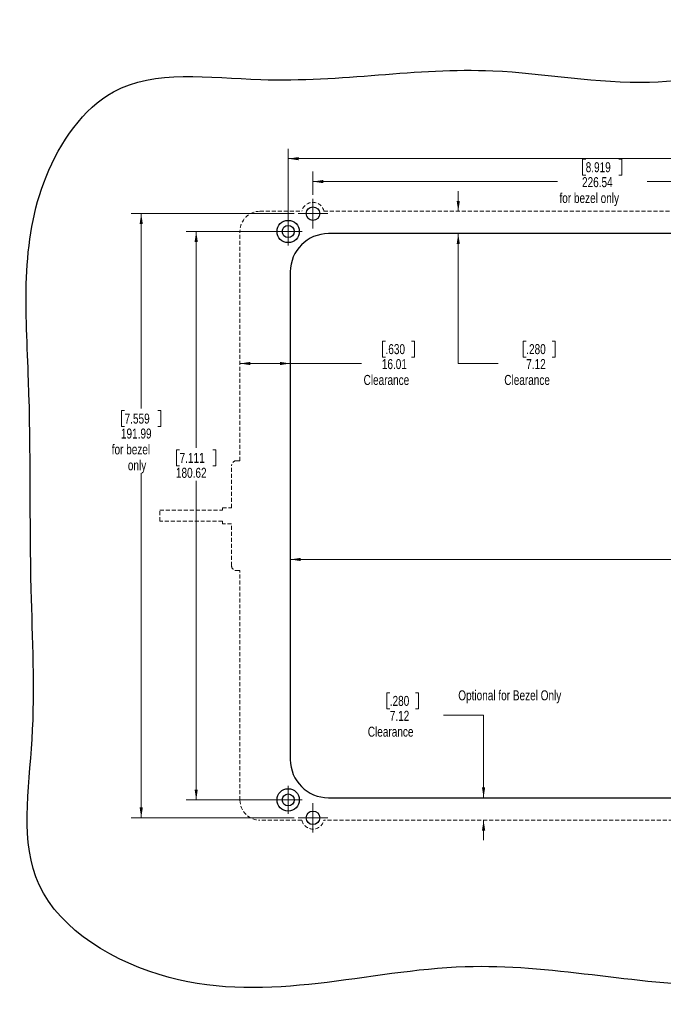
# Model space of a CAD drawing. Header units: millimetres. Extents: x 20 to 505, y 7 to 377.
# Tile 1 of 3: x 20 to 225, y 41 to 354. Entities that reach past the tile are written whole.
import ezdxf

# ---------------------------------------------------------------- set-up
doc = ezdxf.new("R2010")
doc.units = ezdxf.units.MM
doc.linetypes.add('HIDDEN', pattern=[1.905, 1.27, -0.635])
doc.styles.add('SLDTEXTSTYLE5', font='TXT', dxfattribs={"width": 0.75})
doc.dimstyles.new('SLDDIMSTYLE0', dxfattribs={"dimtxt": 3.175, "dimasz": 3.302, "dimexe": 0, "dimexo": 0.0625, "dimgap": 0.79375, "dimtad": 0, "dimtih": 1, "dimtoh": 1, "dimrnd": 1e-09, "dimzin": 12, "dimdsep": 46, "dimtxsty": 'SLDTEXTSTYLE5', "dimsah": 1, "dimcen": 0.09, "dimadec": 0, "dimazin": 3, "dimtfac": 1, "dimtofl": 0, "dimtmove": 0, "dimatfit": 3, "dimfxl": 1, "dimfrac": 2, "dimtolj": 1, "dimtzin": 12, "dimarcsym": 0})
doc.dimstyles.new('SLDDIMSTYLE3', dxfattribs={"dimtxt": 3.175, "dimasz": 3.302, "dimexe": 0, "dimexo": 0.0625, "dimgap": 0.79375, "dimtad": 0, "dimtih": 1, "dimtoh": 1, "dimrnd": 1e-09, "dimzin": 12, "dimdsep": 46, "dimtxsty": 'SLDTEXTSTYLE5', "dimsah": 1, "dimcen": 0.09, "dimadec": 0, "dimazin": 3, "dimtfac": 1, "dimtmove": 0, "dimatfit": 0, "dimfxl": 1, "dimfrac": 2, "dimtolj": 1, "dimtzin": 12, "dimarcsym": 0})

# ---------------------------------------------------------------- blocks, each defined once
blk = doc.blocks.new('_D')
at = {"color": 7, "linetype": 'Continuous', "lineweight": 18}
for p, q in [((200.28, 309.51), (199.31, 309.51)), ((199.31, 309.51), (199.31, 304.47)), ((210.84, 309.51), (211.8, 309.51)), ((211.8, 309.51), (211.8, 304.47)), ((113.58, 298.2), (113.58, 305.6)), ((199.31, 304.47), (200.28, 304.47)), ((211.8, 304.47), (210.84, 304.47)), ((340.12, 298.2), (340.12, 305.6)), ((113.58, 302.42), (191.3, 302.42)), ((340.12, 302.42), (219.82, 302.42))]:
    blk.add_line(p, q, dxfattribs=at)
for points in [[(113.58, 302.42), (116.88, 301.91), (116.88, 302.93)], [(340.12, 302.42), (336.81, 302.93), (336.81, 301.91)]]:
    blk.add_solid(points, dxfattribs=at)
at = {"color": 7, "linetype": 'Continuous', "lineweight": 18, "char_height": 3.175, "attachment_point": 1, "style": 'SLDTEXTSTYLE5'}
for s, insert in [('8.919', (200.28, 308.57)), ('226.54', (199.11, 303.82)), ('for bezel only', (191.94, 298.78))]:
    blk.add_mtext(s, dxfattribs=dict(at, insert=insert))
blk = doc.blocks.new('_D_1')
at = {"color": 7, "linetype": 'Continuous', "lineweight": 18}
for p, q in [((241.57, 314.27), (240.6, 314.27)), ((240.6, 314.27), (240.6, 309.23)), ((252.13, 314.27), (253.09, 314.27)), ((253.09, 314.27), (253.09, 309.23)), ((105.71, 287.82), (105.71, 312.87)), ((347.98, 287.82), (347.98, 312.87)), ((105.71, 309.7), (237.82, 309.7)), ((240.6, 309.23), (241.57, 309.23)), ((253.09, 309.23), (252.13, 309.23)), ((347.98, 309.7), (255.88, 309.7))]:
    blk.add_line(p, q, dxfattribs=at)
for points in [[(105.71, 309.7), (109.01, 309.19), (109.01, 310.21)], [(347.98, 309.7), (344.68, 310.21), (344.68, 309.19)]]:
    blk.add_solid(points, dxfattribs=at)
at = {"color": 7, "linetype": 'Continuous', "lineweight": 18, "char_height": 3.175, "attachment_point": 1, "style": 'SLDTEXTSTYLE5'}
for s, insert in [('9.538', (241.57, 313.32)), ('242.27', (240.4, 308.57))]:
    blk.add_mtext(s, dxfattribs=dict(at, insert=insert))
blk = doc.blocks.new('_D_2')
at = {"color": 7, "linetype": 'Continuous', "lineweight": 18}
for p, q in [((104.44, 286.55), (73.3, 286.55)), ((76.48, 286.55), (76.48, 217.8)), ((71.2, 217.16), (70.23, 217.16)), ((70.23, 217.16), (70.23, 212.12)), ((81.76, 217.16), (82.72, 217.16)), ((82.72, 217.16), (82.72, 212.12)), ((70.23, 212.12), (71.2, 212.12)), ((82.72, 212.12), (81.76, 212.12)), ((76.48, 105.93), (76.48, 207.37)), ((104.44, 105.93), (73.3, 105.93))]:
    blk.add_line(p, q, dxfattribs=at)
for points in [[(76.48, 286.55), (75.97, 283.25), (76.98, 283.25)], [(76.48, 105.93), (76.98, 109.23), (75.97, 109.23)]]:
    blk.add_solid(points, dxfattribs=at)
at = {"color": 7, "linetype": 'Continuous', "lineweight": 18, "char_height": 3.175, "attachment_point": 1, "style": 'SLDTEXTSTYLE5'}
for s, insert in [('7.111', (71.2, 216.21)), ('180.62', (70.03, 211.46))]:
    blk.add_mtext(s, dxfattribs=dict(at, insert=insert))
blk = doc.blocks.new('_D_3')
at = {"color": 7, "linetype": 'Continuous', "lineweight": 18}
for p, q in [((107.61, 292.24), (55.82, 292.24)), ((59, 292.24), (59, 230.28)), ((53.72, 229.64), (52.75, 229.64)), ((52.75, 229.64), (52.75, 224.6)), ((64.28, 229.64), (65.24, 229.64)), ((65.24, 229.64), (65.24, 224.6)), ((52.75, 224.6), (53.72, 224.6)), ((65.24, 224.6), (64.28, 224.6)), ((59, 100.25), (59, 209.77)), ((107.61, 100.25), (55.82, 100.25))]:
    blk.add_line(p, q, dxfattribs=at)
for points in [[(59, 292.24), (58.49, 288.94), (59.51, 288.94)], [(59, 100.25), (59.51, 103.55), (58.49, 103.55)]]:
    blk.add_solid(points, dxfattribs=at)
at = {"color": 7, "linetype": 'Continuous', "lineweight": 18, "char_height": 3.175, "attachment_point": 1, "style": 'SLDTEXTSTYLE5'}
for s, insert in [('7.559', (53.72, 228.69)), ('191.99', (52.55, 223.94)), ('for bezel', (49.62, 218.9)), ('only', (54.76, 213.86))]:
    blk.add_mtext(s, dxfattribs=dict(at, insert=insert))
blk = doc.blocks.new('_D_6')
at = {"color": 7, "linetype": 'Continuous', "lineweight": 18}
for p, q in [((272.74, 186.91), (271.78, 186.91)), ((271.78, 186.91), (271.78, 181.87)), ((283.3, 186.91), (284.27, 186.91)), ((284.27, 186.91), (284.27, 181.87)), ((106.39, 182.34), (268.99, 182.34)), ((271.78, 181.87), (272.74, 181.87)), ((284.27, 181.87), (283.3, 181.87)), ((347.3, 182.34), (287.05, 182.34))]:
    blk.add_line(p, q, dxfattribs=at)
for points in [[(106.39, 182.34), (109.69, 181.83), (109.69, 182.84)], [(347.3, 182.34), (344, 182.84), (344, 181.83)]]:
    blk.add_solid(points, dxfattribs=at)
at = {"color": 7, "linetype": 'Continuous', "lineweight": 18, "char_height": 3.175, "attachment_point": 1, "style": 'SLDTEXTSTYLE5'}
for s, insert in [('9.485', (272.74, 185.96)), ('240.91', (271.57, 181.21))]:
    blk.add_mtext(s, dxfattribs=dict(at, insert=insert))
blk = doc.blocks.new('_D_9')
at = {"color": 7, "linetype": 'Continuous', "lineweight": 18}
for p, q in [((136.65, 251.7), (135.69, 251.7)), ((135.69, 251.7), (135.69, 246.66)), ((144.86, 251.7), (145.83, 251.7)), ((145.83, 251.7), (145.83, 246.66)), ((90.38, 244.61), (106.39, 244.61)), ((106.39, 244.61), (129.03, 244.61)), ((135.69, 246.66), (136.65, 246.66)), ((145.83, 246.66), (144.86, 246.66))]:
    blk.add_line(p, q, dxfattribs=at)
for points in [[(90.38, 244.61), (93.69, 244.1), (93.69, 245.12)], [(106.39, 244.61), (103.09, 245.12), (103.09, 244.1)]]:
    blk.add_solid(points, dxfattribs=at)
at = {"color": 7, "linetype": 'Continuous', "lineweight": 18, "char_height": 3.175, "attachment_point": 1, "style": 'SLDTEXTSTYLE5'}
for s, insert in [('.630', (136.65, 250.76)), ('16.01', (135.48, 246.01)), ('Clearance', (129.68, 240.97))]:
    blk.add_mtext(s, dxfattribs=dict(at, insert=insert))
blk = doc.blocks.new('_D_10')
at = {"color": 7, "linetype": 'Continuous', "lineweight": 18}
for p, q in [((159.77, 292.99), (159.77, 299.34)), ((159.77, 244.61), (159.77, 285.87)), ((181.38, 251.7), (180.41, 251.7)), ((180.41, 251.7), (180.41, 246.66)), ((189.59, 251.7), (190.56, 251.7)), ((190.56, 251.7), (190.56, 246.66)), ((172.47, 244.61), (159.77, 244.61)), ((180.41, 246.66), (181.38, 246.66)), ((190.56, 246.66), (189.59, 246.66))]:
    blk.add_line(p, q, dxfattribs=at)
for points in [[(159.77, 292.99), (160.28, 296.29), (159.26, 296.29)], [(159.77, 285.87), (159.26, 282.57), (160.28, 282.57)]]:
    blk.add_solid(points, dxfattribs=at)
at = {"color": 7, "linetype": 'Continuous', "lineweight": 18, "char_height": 3.175, "attachment_point": 1, "style": 'SLDTEXTSTYLE5'}
for s, insert in [('.280', (181.38, 250.76)), ('7.12', (181.38, 246.01)), ('Clearance', (174.4, 240.97))]:
    blk.add_mtext(s, dxfattribs=dict(at, insert=insert))
blk = doc.blocks.new('_D_11')
at = {"color": 7, "linetype": 'Continuous', "lineweight": 18}
for p, q in [((138, 139.93), (137.03, 139.93)), ((137.03, 139.93), (137.03, 134.89)), ((146.21, 139.93), (147.18, 139.93)), ((147.18, 139.93), (147.18, 134.89)), ((137.03, 134.89), (138, 134.89)), ((147.18, 134.89), (146.21, 134.89)), ((155.12, 132.83), (167.82, 132.83)), ((167.82, 132.83), (167.82, 106.61)), ((167.82, 99.5), (167.82, 93.15))]:
    blk.add_line(p, q, dxfattribs=at)
for points in [[(167.82, 106.61), (168.33, 109.92), (167.31, 109.92)], [(167.82, 99.5), (167.31, 96.19), (168.33, 96.19)]]:
    blk.add_solid(points, dxfattribs=at)
at = {"color": 7, "linetype": 'Continuous', "lineweight": 18, "char_height": 3.175, "attachment_point": 1, "style": 'SLDTEXTSTYLE5'}
for s, insert in [('.280', (138, 138.98)), ('7.12', (138, 134.23)), ('Clearance', (131.02, 129.19))]:
    blk.add_mtext(s, dxfattribs=dict(at, insert=insert))
blk = doc.blocks.new('SW_CENTERMARKSYMBOL_0')
at = {"color": 0, "linetype": 'Continuous', "lineweight": 0}
for p, q in [((0, 2.54), (0, 4.43865)), ((-2.54, 0), (-4.43865, 0)), ((0, 0), (-2.54, 0)), ((0, 0), (0, 2.54)), ((0, 0), (0, -2.54)), ((0, 0), (2.54, 0)), ((2.54, 0), (4.43865, 0)), ((0, -2.54), (0, -4.43865))]:
    blk.add_line(p, q, dxfattribs=at)
blk = doc.blocks.new('SW_CENTERMARKSYMBOL_1')
at = {"color": 0, "linetype": 'Continuous', "lineweight": 0}
for p, q in [((0, 2.54), (0, 4.43865)), ((-2.54, 0), (-4.43865, 0)), ((0, 0), (-2.54, 0)), ((0, 0), (0, 2.54)), ((0, 0), (0, -2.54)), ((0, 0), (2.54, 0)), ((2.54, 0), (4.43865, 0)), ((0, -2.54), (0, -4.43865))]:
    blk.add_line(p, q, dxfattribs=at)
blk = doc.blocks.new('SW_CENTERMARKSYMBOL_4')
at = {"color": 0, "linetype": 'Continuous', "lineweight": 0}
for p, q in [((0, 2.54), (0, 4.69265)), ((-2.54, 0), (-4.69265, 0)), ((0, 0), (-2.54, 0)), ((0, 0), (0, 2.54)), ((0, 0), (0, -2.54)), ((0, 0), (2.54, 0)), ((2.54, 0), (4.69265, 0)), ((0, -2.54), (0, -4.69265))]:
    blk.add_line(p, q, dxfattribs=at)
blk = doc.blocks.new('SW_CENTERMARKSYMBOL_7')
at = {"color": 0, "linetype": 'Continuous', "lineweight": 0}
for p, q in [((0, 2.54), (0, 4.69265)), ((-2.54, 0), (-4.69265, 0)), ((0, 0), (-2.54, 0)), ((0, 0), (0, 2.54)), ((0, 0), (0, -2.54)), ((0, 0), (2.54, 0)), ((2.54, 0), (4.69265, 0)), ((0, -2.54), (0, -4.69265))]:
    blk.add_line(p, q, dxfattribs=at)

msp = doc.modelspace()

# ---------------------------------------------------------------- linework, layer by layer
at = {"color": 7, "linetype": 'HIDDEN', "lineweight": 18}
for p, q in [((96.733, 292.989), (110.066, 292.989)), ((117.085, 292.989), (336.606, 292.989)), ((90.384, 213.695), (90.384, 286.64)), ((89.232, 213.695), (90.384, 213.695)), ((87.734, 198.783), (87.734, 212.192)), ((64.88, 194.493), (64.88, 197.993)), ((64.88, 197.993), (84.88, 197.993)), ((84.88, 197.993), (84.88, 198.783)), ((84.88, 198.783), (87.734, 198.783)), ((84.88, 194.493), (64.88, 194.493)), ((84.88, 193.703), (84.88, 194.493)), ((87.734, 193.703), (84.88, 193.703)), ((87.734, 180.293), (87.734, 193.703)), ((90.384, 178.79), (89.232, 178.79)), ((90.384, 105.846), (90.384, 178.79)), ((110.066, 99.497), (96.733, 99.497)), ((336.606, 99.497), (117.085, 99.497))]:
    msp.add_line(p, q, dxfattribs=at)
at = {"color": 7, "linetype": 'Continuous', "lineweight": 25}
for p, q in [((335.156, 285.871), (118.536, 285.871)), ((106.392, 273.727), (106.392, 118.759)), ((118.536, 106.615), (335.156, 106.615))]:
    msp.add_line(p, q, dxfattribs=at)
for centre, radius in [((113.576, 292.238), 2.153), ((105.709, 286.554), 3.543), ((105.709, 286.554), 1.899), ((105.709, 105.932), 3.543), ((105.709, 105.932), 1.899), ((113.576, 100.248), 2.153)]:
    msp.add_circle(centre, radius, dxfattribs=at)
at = {"color": 7, "linetype": 'HIDDEN', "lineweight": 18}
for centre, start, end in [((113.576, 292.238), 12.07715, 167.92285), ((113.576, 100.248), 192.07715, 347.92285)]:
    msp.add_arc(centre, 3.589, start, end, dxfattribs=at)
at = {"color": 7, "linetype": 'Continuous', "lineweight": 25}
for centre, start, end in [((118.536, 273.727), 90, 180), ((118.536, 118.759), 180, 270)]:
    msp.add_arc(centre, 12.144, start, end, dxfattribs=at)
at = {"color": 7, "linetype": 'HIDDEN', "lineweight": 18}
for centre, major_axis, ratio, start_param, end_param in [((96.735, 286.638), (-4.491, 4.491), 0.9996955, 5.4979394, 7.0684312), ((89.234, 212.19), (-0.295, 1.477), 0.9960441, 6.0870179, 7.6562931), ((89.234, 180.296), (0.295, 1.477), 0.9960441, 1.7684848, 3.3377601), ((96.735, 105.848), (-4.491, -4.491), 0.9996955, 5.4979394, 7.0684312)]:
    msp.add_ellipse(centre, major_axis=major_axis, ratio=ratio, start_param=start_param, end_param=end_param, dxfattribs=at)
at = {"color": 7, "linetype": 'Continuous', "lineweight": 25}
msp.add_open_spline([(220.586, 334.005), (204.02, 333.563), (162.406, 341.853), (107.743, 331.018), (50.608, 340.185), (19.288, 294.808), (24.484, 238.5), (23.127, 178.699), (26.241, 126.605), (17.306, 73.728), (83.056, 35.107), (157.545, 61.234), (242.65, 40.803), (320.372, 55.976), (380.587, 46.659), (443.411, 64.445), (435.172, 142.244), (448.214, 207.037), (436.788, 266.955), (435.603, 318.756), (363.471, 355.713), (290.657, 347.026), (234.867, 334.387), (220.586, 334.005)], degree=3, knots=[0, 0, 0, 0, 0.03812107, 0.09444909, 0.13025723, 0.15656318, 0.2062361, 0.25679308, 0.29311536, 0.32841592, 0.36714741, 0.43898634, 0.50087014, 0.56258683, 0.61568911, 0.6432612, 0.69487969, 0.76102576, 0.80184006, 0.8348337, 0.87006261, 0.96713652, 1, 1, 1, 1], dxfattribs=at)

# ---------------------------------------------------------------- block references
at = {"color": 7, "linetype": 'Continuous', "lineweight": 0}
for name, p in [('SW_CENTERMARKSYMBOL_7', (113.576, 292.238)), ('SW_CENTERMARKSYMBOL_0', (105.709, 286.554)), ('SW_CENTERMARKSYMBOL_1', (105.709, 105.932)), ('SW_CENTERMARKSYMBOL_4', (113.576, 100.248))]:
    msp.add_blockref(name, p, dxfattribs=at)

# ---------------------------------------------------------------- texts
at = {"color": 7, "linetype": 'Continuous', "lineweight": 0, "insert": (159.775, 140.75), "char_height": 3.175, "attachment_point": 1, "style": 'SLDTEXTSTYLE5'}
msp.add_mtext('Optional for Bezel Only', dxfattribs=at)

# ---------------------------------------------------------------- dimensions: what is measured, and where the dimension line sits
at = {"color": 7, "linetype": 'Continuous', "lineweight": 18}
for base, p1, p2, picture, middle in [((347.983, 309.698), (105.709, 286.554), (347.983, 286.554), '_D_1', (246.849, 309.698)), ((347.3, 182.337), (106.392, 118.759), (347.3, 118.759), '_D_6', (278.021, 182.337))]:
    dim = msp.add_linear_dim(base=base, p1=p1, p2=p2, dimstyle='SLDDIMSTYLE0', dxfattribs=at)
    dim.commit()
    dim.dimension.update_dxf_attribs({"geometry": picture, "text_midpoint": middle, "dimtype": 160})
for base, p1, p2, text, picture, middle in [((340.116, 302.421), (113.576, 296.93), (340.116, 296.93), '<>\\Pfor bezel only', '_D', (205.557, 302.421)), ((106.392, 244.61), (90.384, 213.695), (106.392, 273.727), '<>\\PClearance\\P', '_D_9', (140.76, 244.61))]:
    dim = msp.add_linear_dim(base=base, p1=p1, p2=p2, text=text, dimstyle='SLDDIMSTYLE0', dxfattribs=at)
    dim.commit()
    dim.dimension.update_dxf_attribs({"geometry": picture, "text_midpoint": middle, "dimtype": 160})
for base, p1, p2, text, dimstyle, picture, middle in [((159.77, 285.871), (117.085, 292.989), (118.536, 285.871), '<>\\PClearance', 'SLDDIMSTYLE3', '_D_10', (159.77, 244.61)), ((58.998, 100.248), (108.883, 292.238), (108.883, 100.248), '<>\\Pfor bezel \\Ponly', 'SLDDIMSTYLE0', '_D_3', (58.998, 220.026)), ((167.82, 106.615), (117.085, 99.497), (118.536, 106.615), '<>\\PClearance', 'SLDDIMSTYLE3', '_D_11', (167.82, 132.833))]:
    dim = msp.add_linear_dim(base=base, p1=p1, p2=p2, angle=90, text=text, dimstyle=dimstyle, dxfattribs=at)
    dim.commit()
    dim.dimension.update_dxf_attribs({"geometry": picture, "text_midpoint": middle, "dimtype": 160})
dim = msp.add_linear_dim(base=(76.477, 105.932), p1=(105.709, 286.554), p2=(105.709, 105.932), angle=90, dimstyle='SLDDIMSTYLE0', dxfattribs=at)
dim.commit()
dim.dimension.update_dxf_attribs({"geometry": '_D_2', "text_midpoint": (76.477, 212.584), "dimtype": 160})

doc.saveas('drawing.dxf')
